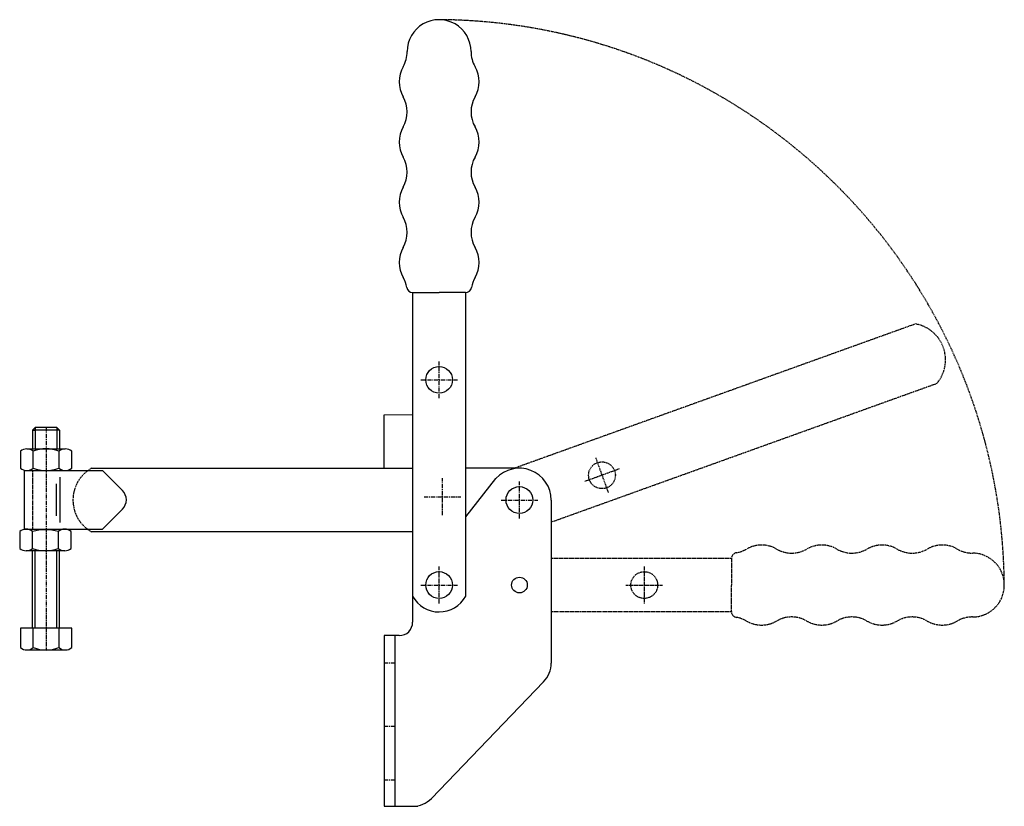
# Model space of a CAD drawing. Extents: x 111 to 405, y 48 to 283.
import ezdxf

# ---------------------------------------------------------------- set-up
doc = ezdxf.new("R2010")
doc.units = 0
doc.linetypes.add('CENTER', pattern=[2, 1.25, -0.25, 0.25, -0.25])
doc.linetypes.add('HIDDEN', pattern=[0.375, 0.25, -0.125])
doc.layers.get('0').update_dxf_attribs({"linetype": 'CONTINUOUS'})
for name, color, linetype in [('BRAUER-1', 1, 'CENTER'), ('BRAUER-2', 4, 'HIDDEN'), ('BRAUER-5', 4, 'HIDDEN')]:
    doc.layers.add(name, color=color, linetype=linetype)

# ---------------------------------------------------------------- blocks, each defined once
blk = doc.blocks.new('MB0860S_LN')
for p, q in [((-5.76, 0.224763), (5.76, 0.224763)), ((-7.68, -0.494006), (-7.68, -5.523991)), ((-3.84, -5.523991), (-3.84, -0.494006)), ((3.84, -0.494006), (3.84, -5.523991)), ((7.68, -5.523991), (7.68, -0.494006)), ((5.76, -6.258991), (-5.76, -6.258991))]:
    blk.add_line(p, q)
for centre, radius, start, end in [((-5.76, -2.699006), 2.923769, 48.952337, 131.047663), ((0, -15.171506), 15.171506, 75.338612, 104.661388), ((5.76, -2.699006), 2.923769, 48.952337, 131.047663), ((-5.76, -3.318991), 2.923769, 228.952335, 311.047662), ((0, 4.153509), 10.411513, 248.356984, 291.643014), ((5.76, -3.318991), 2.923769, 228.952335, 311.047662)]:
    blk.add_arc(centre, radius, start, end)
blk = doc.blocks.new('MB0860S_UN')
for p, q in [((-5.76, 6.498998), (5.76, 6.498998)), ((-7.68, 5.763998), (-7.68, 0.734013)), ((-3.84, 0.734013), (-3.84, 5.763998)), ((3.84, 5.763998), (3.84, 0.734013)), ((7.68, 0.734013), (7.68, 5.763998)), ((-5.76, 0.015244), (5.76, 0.015244))]:
    blk.add_line(p, q)
for centre, radius, start, end in [((-5.76, 3.558998), 2.923769, 48.952337, 131.047663), ((0, -3.913502), 10.411513, 68.356986, 111.643014), ((5.76, 3.558998), 2.923769, 48.952337, 131.047663), ((-5.76, 2.939013), 2.923769, 228.952337, 311.047663), ((0, 10.411513), 10.411513, 248.356984, 291.643014), ((5.76, 2.939013), 2.923769, 228.952335, 311.047662)]:
    blk.add_arc(centre, radius, start, end)
blk = doc.blocks.new('V3003AS_SP')
for p, q in [((-23.199998, 21.634765), (-24.000001, 20.834762)), ((-16.000001, 20.834762), (-24.000001, 20.834762)), ((-24.000001, 20.834762), (-24.000001, 15.23474)), ((-24.000001, 20.834762), (-23.384736, 20.834762)), ((-23.199998, 21.634765), (-23.199998, 15.23474)), ((-16.800004, 21.634765), (-23.199998, 21.634765)), ((-16.800004, 21.634765), (-16.800004, 15.23474)), ((-16.000001, 20.834762), (-16.800004, 21.634765)), ((-16.000001, 20.834762), (-16.000001, 15.23474)), ((-26.5, 8.75), (-26.5, -8.75)), ((-26.5, 8.75), (-3.093146, 8.75)), ((-15.876895, 6.75), (-15.876895, -6.75)), ((-3.093146, 8.75), (2.828427, 2.828427)), ((-16.876895, -4.75), (-16.876895, 4.75)), ((2.828427, -2.828427), (-3.093146, -8.75)), ((-26.5, -8.75), (-3.093146, -8.75)), ((-24.000001, -38.365235), (-24.000001, -15.299558)), ((-23.199999, -38.365235), (-23.199997, -15.29955)), ((-16.800005, -38.365235), (-16.800003, -15.299551)), ((-16.000001, -38.365235), (-16.000001, -15.299558)), ((-12.304743, -38.365235), (-27.664743, -38.365235)), ((-27.664743, -38.365235), (-27.664743, -44.13022)), ((-23.824743, -44.13022), (-23.824743, -38.365235)), ((-16.144743, -38.365235), (-16.144743, -44.13022)), ((-12.304743, -44.13022), (-12.304743, -38.365235)), ((-14.224743, -44.86522), (-25.744743, -44.86522))]:
    blk.add_line(p, q)
for centre, radius, start, end in [((0, 0), 4, 314.999999, 45), ((-25.744743, -41.92522), 2.923769, 228.952335, 311.047662), ((-19.984743, -34.45272), 10.411513, 248.356984, 291.643014), ((-14.224743, -41.92522), 2.923769, 228.952335, 311.047662)]:
    blk.add_arc(centre, radius, start, end)
at = {"layer": 'BRAUER-1'}
blk.add_line((-20, 21.634765), (-20.000001, -44.86522), dxfattribs=at)
at = {"layer": 'BRAUER-2'}
blk.add_line((-24, 8.75), (-24, -8.75), dxfattribs=at)
for name, p in [('MB0860S_UN', (-20, 8.734756)), ('MB0860S_LN', (-20.193108, -8.974763))]:
    blk.add_blockref(name, p)

msp = doc.modelspace()

# ---------------------------------------------------------------- linework, layer by layer
for p, q in [((228.469649, 201.470736), (228.504318, 103.010395)), ((228.519651, 201.470042), (236.409649, 201.470042)), ((244.299648, 201.470041), (236.409649, 201.470042)), ((244.349663, 110.798219), (244.349649, 201.470736)), ((220.009664, 165.009832), (228.492847, 165.011656)), ((220.009664, 149.009832), (220.009664, 165.009832)), ((132.541187, 149.009835), (228.481983, 149.009832)), ((260.409664, 149.009831), (244.349664, 149.009832)), ((244.349664, 134.496189), (253.399604, 145.921466)), ((269.909664, 139.509831), (269.909663, 90.814323)), ((228.488708, 130.00983), (132.541184, 130.009835)), ((220, 99.008979), (219.999999, 48.008979)), ((224.504318, 99.008979), (220, 99.008979)), ((223.2, 99.008979), (223.199999, 48.008979)), ((267.595806, 85.22818), (234.09046, 50.322835)), ((219.999999, 48.008979), (229.999999, 48.008979))]:
    msp.add_line(p, q)
for centre, radius in [((236.409665, 175.409832), 4), ((260.409664, 139.509831), 4), ((236.409663, 114.109832), 4), ((260.409663, 114.109831), 2.35)]:
    msp.add_circle(centre, radius)
for centre, radius, start, end in [((236.409663, 273.470043), 9.538936, 359.999989, 179.999994), ((217.870727, 273.470045), 9, 329.999987, 359.999994), ((254.948593, 273.470041), 9, 179.999989, 209.999999), ((233.459182, 264.47004), 9, 149.999978, 209.999974), ((239.360136, 264.470041), 9, 329.999999, 30.000002), ((217.870722, 255.470045), 9, 329.999987, 30.000004), ((254.948593, 255.470041), 9, 149.999989, 209.999999), ((233.459177, 246.47004), 9, 149.999978, 209.999974), ((239.360135, 246.470041), 9, 329.999999, 29.999999), ((217.870717, 237.470045), 9, 329.999987, 30.000004), ((254.948592, 237.470041), 9, 149.999989, 210.000002), ((233.459172, 228.47004), 9, 149.999978, 209.999974), ((239.360135, 228.470041), 9, 329.999999, 29.999999), ((217.870712, 219.470045), 9, 329.999987, 30.000004), ((254.948592, 219.470041), 9, 149.999989, 209.999999), ((233.459167, 210.47004), 9, 149.999978, 209.999974), ((239.360134, 210.470041), 9, 329.999999, 29.999999), ((217.870707, 201.470045), 9, 9.594049, 29.999994), ((254.948591, 201.470041), 9, 149.999989, 170.405931), ((228.519651, 203.270042), 1.8, 189.594055, 270), ((244.299648, 203.270041), 1.8, 270, 350.40593), ((260.409664, 139.509831), 9.5, 359.999989, 137.552921), ((236.409663, 115.109832), 9.035132, 208.62455, 331.496964), ((224.504318, 103.008979), 4, 269.999989, 0.020283), ((262.009663, 90.814324), 7.9, 314.999999, 359.999993), ((228.504317, 55.908979), 7.9, 269.999993, 314.999999)]:
    msp.add_arc(centre, radius, start, end)
at = {"layer": 'BRAUER-1'}
for p, q in [((236.409665, 169.909832), (236.409665, 180.909832)), ((230.909665, 175.409832), (241.909665, 175.409832)), ((237.409664, 135.009832), (237.409664, 146.009832)), ((260.409664, 134.009831), (260.409664, 145.009831)), ((231.909664, 140.509832), (242.909664, 140.509832)), ((254.909664, 139.509831), (265.909664, 139.509831)), ((236.409663, 108.609832), (236.409663, 119.609832)), ((230.909663, 114.109832), (241.909663, 114.109832)), ((223.2, 90.801102), (220, 90.8)), ((223.2, 71.851101), (220, 71.849999)), ((223.199999, 55.848476), (219.999999, 55.847374))]:
    msp.add_line(p, q, dxfattribs=at)
at = {"layer": 'BRAUER-2'}
msp.add_arc((137.885338, 139.509834), 10.899998, 119.359591, 240.640393, dxfattribs=at)
at = {"layer": 'BRAUER-5'}
for p, q in [((258.734549, 149.009831), (378.623572, 192.136302)), ((385.121952, 174.282141), (269.909664, 132.857859)), ((283.199074, 152.083739), (286.961295, 141.74712)), ((290.248494, 148.79654), (279.911875, 145.034318)), ((323.770567, 122.049833), (269.909664, 122.031848)), ((323.769873, 121.999831), (323.769873, 114.109833)), ((297.709663, 119.60983), (297.709663, 108.60983)), ((292.209663, 114.10983), (303.209663, 114.10983)), ((323.769872, 106.219834), (323.769873, 114.109833)), ((269.909663, 106.169831), (323.770567, 106.169833))]:
    msp.add_line(p, q, dxfattribs=at)
for centre in [(285.080185, 146.915429), (297.709663, 114.10983)]:
    msp.add_circle(centre, 4, dxfattribs=at)
for centre, radius, start, end in [((235.216072, 112.92326), 170.096876, 0.399691, 89.260992), ((376.850901, 181.381415), 10.899998, 319.359591, 80.640393), ((325.569873, 121.999831), 1.8, 99.594055, 180), ((323.769876, 132.648775), 9, 279.594049, 299.999994), ((332.769871, 117.060315), 9, 59.999978, 119.999974), ((341.769876, 132.64877), 9, 239.999987, 300.000004), ((350.769871, 117.06031), 9, 59.999978, 119.999974), ((359.769876, 132.648765), 9, 239.999987, 300.000004), ((368.769871, 117.060305), 9, 59.999978, 119.999974), ((377.769876, 132.64876), 9, 239.999987, 300.000004), ((386.769871, 117.0603), 9, 59.999978, 119.999974), ((395.769876, 132.648755), 9, 239.999987, 269.999994), ((395.769874, 114.109819), 9.538936, 269.999989, 89.999994), ((325.569872, 106.219834), 1.8, 180, 260.40593), ((323.769872, 95.570891), 9, 59.999989, 80.405931), ((332.769872, 111.159348), 9, 239.999999, 299.999999), ((341.769872, 95.57089), 9, 59.999989, 119.999999), ((350.769872, 111.159347), 9, 239.999999, 299.999999), ((359.769872, 95.57089), 9, 59.999989, 120.000002), ((368.769872, 111.159347), 9, 239.999999, 299.999999), ((377.769872, 95.570889), 9, 59.999989, 119.999999), ((386.769872, 111.159346), 9, 239.999999, 300.000002), ((395.769872, 95.570889), 9, 89.999989, 119.999999)]:
    msp.add_arc(centre, radius, start, end, dxfattribs=at)

# ---------------------------------------------------------------- block references
msp.add_blockref('V3003AS_SP', (138.94428, 139.568337))

doc.saveas('drawing.dxf')
